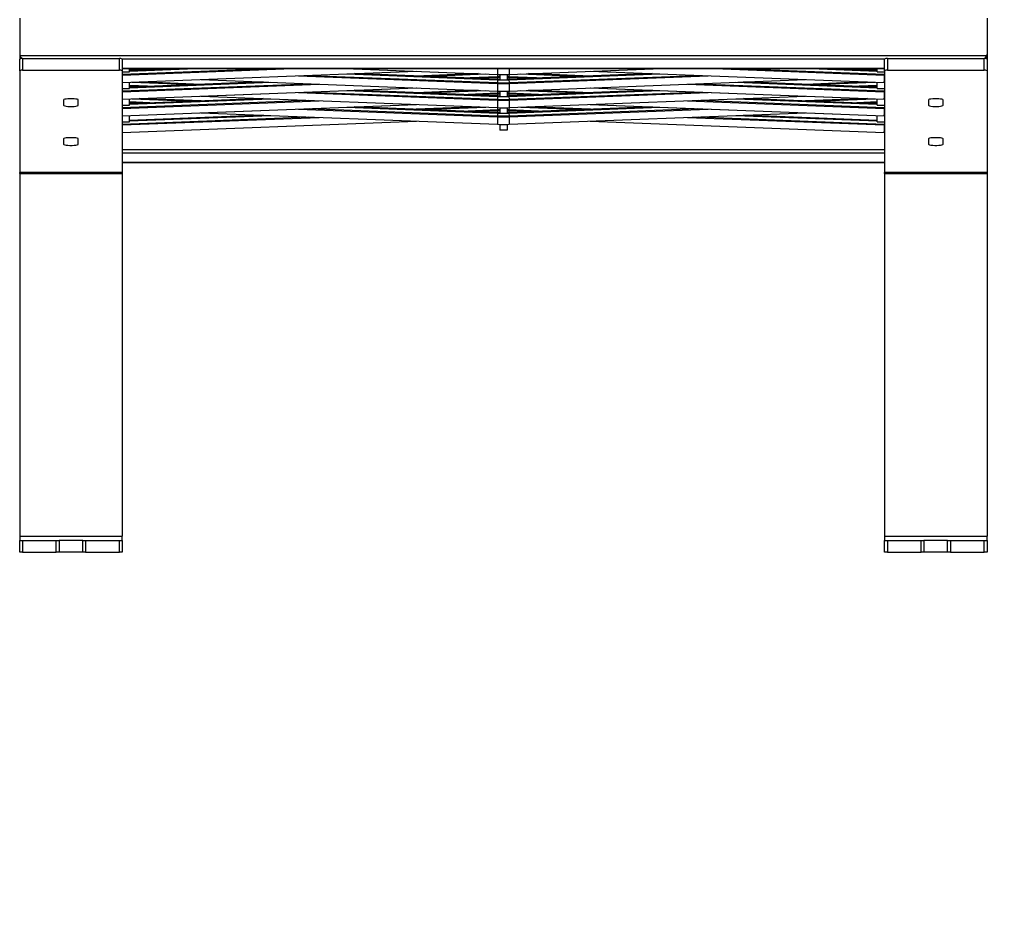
# Model space of a CAD drawing. Header units: millimetres. Extents: x 15 to 4185, y 60 to 2955.
# Tile 3 of 13: x 832 to 1504, y 1456 to 2077. Entities that reach past the tile are written whole.
import ezdxf

# ---------------------------------------------------------------- set-up
doc = ezdxf.new("R2010")
doc.units = ezdxf.units.MM
doc.header["$LTSCALE"] = 10
doc.layers.add('FORMAT', color=7, linetype='Continuous')
doc.styles.add('SLDTEXTSTYLE0', font='TXT', dxfattribs={"width": 0.605})

msp = doc.modelspace()

# ---------------------------------------------------------------- linework, layer by layer
at = {"color": 7, "linetype": 'Continuous', "lineweight": 25}
for p, q in [((831.951044, 2077.662502), (831.951044, 2052.073999)), ((831.951044, 2076.678329), (831.951044, 2053.058172)), ((1491.951044, 2077.662502), (1491.951044, 2052.073999)), ((1491.951044, 2076.678329), (1491.951044, 2053.058172)), ((831.951044, 2052.073999), (831.951044, 2049.751234)), ((1491.951044, 2052.073999), (831.951044, 2052.073999)), ((831.951044, 2041.877849), (831.951044, 2049.751234)), ((833.951044, 2050.105653), (833.951044, 2042.232267)), ((833.951044, 2050.105653), (899.951044, 2050.105653)), ((899.951044, 2042.232267), (899.951044, 2050.105653)), ((901.951044, 2049.751234), (901.951044, 2041.877849)), ((1421.951044, 2049.751234), (901.951044, 2049.751234)), ((1421.951044, 2041.877849), (1421.951044, 2049.751234)), ((1423.951044, 2050.105653), (1423.951044, 2042.232267)), ((1423.951044, 2050.105653), (1489.951044, 2050.105653)), ((1489.951044, 2042.232267), (1489.951044, 2050.105653)), ((1491.951044, 2052.073999), (1491.951044, 2049.751234)), ((1491.951044, 2049.751234), (1491.951044, 2041.877849)), ((1421.951044, 2043.371697), (901.951044, 2043.371697)), ((901.951044, 2043.340043), (1421.951044, 2043.340043)), ((901.951044, 2038.848492), (1018.107022, 2043.340043)), ((901.951044, 2039.429184), (1003.089766, 2043.340043)), ((942.048284, 2043.340043), (906.951044, 2041.982893)), ((906.951044, 2041.082653), (906.951044, 2043.340043)), ((906.951044, 2041.590871), (952.186367, 2043.340043)), ((906.951044, 2042.826183), (917.855195, 2042.404538)), ((908.679363, 2043.340043), (925.363823, 2042.694884)), ((1054.060496, 2043.340043), (1158.025063, 2039.319913)), ((1054.356857, 2043.340043), (1158.025063, 2039.331373)), ((1158.025063, 2043.340043), (1158.025063, 2039.319913)), ((1165.990681, 2039.335768), (1269.545232, 2043.340043)), ((1165.994715, 2039.324464), (1269.841592, 2043.340043)), ((1165.994715, 2043.340043), (1165.994715, 2039.324464)), ((1305.795067, 2043.340043), (1421.833356, 2038.853043)), ((1320.812322, 2043.340043), (1421.872585, 2039.432217)), ((1371.715721, 2043.340043), (1416.951044, 2041.590871)), ((1416.951044, 2041.982893), (1381.853805, 2043.340043)), ((1398.538265, 2042.694884), (1415.222726, 2043.340043)), ((1406.046893, 2042.404538), (1416.951044, 2042.826183)), ((1416.951044, 2041.082653), (1416.951044, 2043.340043)), ((831.951044, 2041.877849), (831.951044, 1972.431192)), ((833.951044, 2042.232267), (899.951044, 2042.232267)), ((901.951044, 2041.877849), (901.951044, 1972.431192)), ((901.951044, 2033.70942), (1102.6827, 2041.471366)), ((901.951044, 2041.082653), (906.951044, 2041.082653)), ((955.736384, 2035.800666), (1158.025063, 2027.978513)), ((1022.187145, 2038.370202), (1158.025063, 2033.117585)), ((1029.695773, 2038.660548), (1158.025063, 2033.698276)), ((1055.147472, 2039.644721), (1158.025063, 2035.666623)), ((1158.025063, 2036.058645), (1060.364694, 2039.835002)), ((1144.704345, 2039.835002), (1102.53452, 2038.204368)), ((1107.603562, 2038.008357), (1149.921568, 2039.644721)), ((1133.055261, 2037.024184), (1158.025063, 2037.989723)), ((1140.563889, 2036.733838), (1158.025063, 2037.409031)), ((1158.025063, 2039.319913), (1158.025063, 2039.312082)), ((1158.025063, 2039.319913), (1158.025063, 2037.989723)), ((1158.025063, 2037.989723), (1158.025063, 2037.409031)), ((1158.025063, 2037.409031), (1158.025063, 2036.070104)), ((1158.025063, 2036.058736), (1158.025063, 2036.077935)), ((1158.025063, 2036.058736), (1158.025063, 2035.666623)), ((1158.025063, 2035.666623), (1158.025063, 2033.698276)), ((1159.451044, 2039.275464), (1159.451044, 2035.411953)), ((1164.451044, 2039.275464), (1164.451044, 2035.411953)), ((1165.759337, 2037.413582), (1183.3382, 2036.733838)), ((1165.759337, 2037.413582), (1165.759337, 2036.065554)), ((1263.537394, 2039.835002), (1165.76337, 2036.05425)), ((1165.798567, 2035.663589), (1268.754616, 2039.644721)), ((1165.904781, 2039.320974), (1165.798567, 2037.992757)), ((1165.798567, 2037.992757), (1190.846827, 2037.024184)), ((1165.798567, 2035.663589), (1165.955485, 2033.70131)), ((1165.955485, 2033.70131), (1294.206316, 2038.660548)), ((1165.994715, 2033.122136), (1301.714943, 2038.370202)), ((1165.994715, 2027.983064), (1368.165705, 2035.800666)), ((1173.980521, 2039.644721), (1216.298527, 2038.008357)), ((1221.367569, 2038.204368), (1179.197743, 2039.835002)), ((1221.219388, 2041.471366), (1421.833356, 2033.713971)), ((1416.951044, 2041.082653), (1421.951044, 2041.082653)), ((1421.833356, 2038.853043), (1421.833356, 2033.713971)), ((1421.951044, 2040.413357), (1421.872585, 2039.432217)), ((1421.951044, 2041.877849), (1421.951044, 1972.431192)), ((1423.951044, 2042.232267), (1489.951044, 2042.232267)), ((1491.951044, 2041.877849), (1491.951044, 1972.431192)), ((901.951044, 2028.087784), (1028.723312, 2032.989848)), ((901.951044, 2027.507092), (1036.231939, 2032.699502)), ((901.951044, 2022.37948), (1102.386339, 2030.129966)), ((901.951044, 2022.36802), (1102.6827, 2030.129966)), ((901.951044, 2029.741253), (906.951044, 2029.741253)), ((998.05439, 2034.164302), (906.951044, 2030.641493)), ((906.951044, 2030.249471), (1003.271612, 2033.974021)), ((906.951044, 2029.741253), (906.951044, 2033.914222)), ((906.951044, 2032.065474), (925.363823, 2031.353484)), ((906.951044, 2031.484783), (917.855195, 2031.063138)), ((908.497517, 2033.974021), (950.815523, 2032.337657)), ((955.884564, 2032.533668), (913.714739, 2034.164302)), ((1158.025063, 2033.698276), (1158.025063, 2033.117585)), ((1158.025063, 2033.117585), (1158.025063, 2027.978513)), ((1164.451044, 2035.411953), (1159.451044, 2035.411953)), ((1165.994715, 2033.122136), (1165.994715, 2027.983064)), ((1221.219388, 2030.129966), (1421.833356, 2022.372571)), ((1221.515749, 2030.129966), (1421.837389, 2022.383875)), ((1287.670149, 2032.699502), (1421.833356, 2027.511643)), ((1295.178777, 2032.989848), (1421.872585, 2028.090817)), ((1320.630477, 2033.974021), (1416.951044, 2030.249471)), ((1416.951044, 2030.641493), (1325.847699, 2034.164302)), ((1410.18735, 2034.164302), (1368.017524, 2032.533668)), ((1373.086566, 2032.337657), (1415.404572, 2033.974021)), ((1398.538265, 2031.353484), (1416.951044, 2032.065474)), ((1406.046893, 2031.063138), (1416.951044, 2031.484783)), ((1416.951044, 2029.741253), (1416.951044, 2033.914222)), ((1416.951044, 2029.741253), (1421.951044, 2029.741253)), ((1421.872585, 2034.115936), (1421.951044, 2035.097076)), ((1421.951044, 2029.071957), (1421.872585, 2028.090817)), ((998.05439, 2022.822902), (906.951044, 2019.300093)), ((906.951044, 2018.908071), (1003.271612, 2022.632621)), ((906.951044, 2018.399853), (906.951044, 2022.572822)), ((908.497517, 2022.632621), (950.815523, 2020.996257)), ((955.884564, 2021.192268), (913.566558, 2022.828632)), ((955.736384, 2024.459266), (1158.025063, 2016.637113)), ((955.884564, 2024.464996), (1158.025063, 2016.648573)), ((1022.187145, 2027.028802), (1158.025063, 2021.776185)), ((1029.695773, 2027.319148), (1158.025063, 2022.356876)), ((1055.147472, 2028.303321), (1158.025063, 2024.325223)), ((1158.025063, 2024.717245), (1060.216514, 2028.499332)), ((1144.704345, 2028.493602), (1102.53452, 2026.862968)), ((1107.603562, 2026.666957), (1149.921568, 2028.303321)), ((1133.055261, 2025.682784), (1158.025063, 2026.648323)), ((1140.563889, 2025.392438), (1158.025063, 2026.067631)), ((1158.025063, 2027.978513), (1158.025063, 2027.970682)), ((1158.025063, 2027.978513), (1158.025063, 2026.648323)), ((1158.025063, 2026.648323), (1158.025063, 2026.067631)), ((1158.025063, 2026.067631), (1158.025063, 2024.728705)), ((1158.025063, 2024.717336), (1158.025063, 2024.736535)), ((1158.025063, 2024.717336), (1158.025063, 2024.325223)), ((1158.025063, 2024.325223), (1158.025063, 2022.356876)), ((1158.025063, 2022.356876), (1158.025063, 2021.776185)), ((1159.451044, 2027.934064), (1159.451044, 2024.070553)), ((1164.451044, 2024.070553), (1159.451044, 2024.070553)), ((1164.451044, 2027.934064), (1164.451044, 2024.070553)), ((1165.759337, 2026.072182), (1183.3382, 2025.392438)), ((1165.759337, 2026.072182), (1165.759337, 2024.724154)), ((1263.685575, 2028.499332), (1165.76337, 2024.71285)), ((1165.798567, 2024.322189), (1268.754616, 2028.303321)), ((1165.904781, 2027.979574), (1165.798567, 2026.651357)), ((1165.798567, 2026.651357), (1190.846827, 2025.682784)), ((1165.798567, 2024.322189), (1165.955485, 2022.35991)), ((1165.955485, 2022.35991), (1294.206316, 2027.319148)), ((1165.990681, 2016.652968), (1368.017524, 2024.464996)), ((1165.994715, 2021.780736), (1301.714943, 2027.028802)), ((1165.994715, 2016.641664), (1368.165705, 2024.459266)), ((1173.980521, 2028.303321), (1216.298527, 2026.666957)), ((1221.367569, 2026.862968), (1179.197743, 2028.493602)), ((1320.630477, 2022.632621), (1416.951044, 2018.908071)), ((1416.951044, 2019.300093), (1325.847699, 2022.822902)), ((1410.33553, 2022.828632), (1368.017524, 2021.192268)), ((1373.086566, 2020.996257), (1415.404572, 2022.632621)), ((1416.951044, 2018.399853), (1416.951044, 2022.572822)), ((1421.833356, 2027.511643), (1421.833356, 2022.372571)), ((1421.872585, 2022.774536), (1421.951044, 2023.755676)), ((861.951044, 2021.853189), (861.951044, 2018.309002)), ((871.951044, 2018.309002), (871.951044, 2021.853189)), ((901.951044, 2016.746384), (1028.723312, 2021.648448)), ((901.951044, 2016.165692), (1036.231939, 2021.358102)), ((901.951044, 2011.03808), (1102.386339, 2018.788566)), ((901.951044, 2011.026621), (1102.6827, 2018.788566)), ((901.951044, 2018.399853), (906.951044, 2018.399853)), ((906.951044, 2020.724074), (925.363823, 2020.012084)), ((906.951044, 2020.143383), (917.855195, 2019.721738)), ((1022.187145, 2015.687402), (1158.025063, 2010.434785)), ((1029.695773, 2015.977748), (1158.025063, 2011.015476)), ((1055.147472, 2016.961921), (1158.025063, 2012.983823)), ((1158.025063, 2013.375845), (1060.216514, 2017.157932)), ((1144.852526, 2017.157932), (1102.53452, 2015.521568)), ((1107.603562, 2015.325557), (1149.921568, 2016.961921)), ((1158.025063, 2021.776185), (1158.025063, 2016.637113)), ((1158.025063, 2016.637113), (1158.025063, 2016.629283)), ((1158.025063, 2016.637113), (1158.025063, 2015.306923)), ((1159.451044, 2016.592664), (1159.451044, 2012.729153)), ((1164.451044, 2016.592664), (1164.451044, 2012.729153)), ((1263.685575, 2017.157932), (1165.76337, 2013.37145)), ((1165.798567, 2012.980789), (1268.754616, 2016.961921)), ((1165.904781, 2016.638174), (1165.798567, 2015.309957)), ((1165.955485, 2011.01851), (1294.206316, 2015.977748)), ((1165.994715, 2021.780736), (1165.994715, 2016.641664)), ((1165.994715, 2010.439336), (1301.714943, 2015.687402)), ((1173.980521, 2016.961921), (1216.298527, 2015.325557)), ((1221.367569, 2015.521568), (1179.049563, 2017.157932)), ((1221.219388, 2018.788566), (1421.833356, 2011.031171)), ((1221.515749, 2018.788566), (1421.837389, 2011.042475)), ((1287.670149, 2021.358102), (1421.833356, 2016.170243)), ((1295.178777, 2021.648448), (1421.872585, 2016.749418)), ((1398.538265, 2020.012084), (1416.951044, 2020.724074)), ((1406.046893, 2019.721738), (1416.951044, 2020.143383)), ((1416.951044, 2018.399853), (1421.951044, 2018.399853)), ((1421.833356, 2016.170243), (1421.833356, 2011.031171)), ((1421.951044, 2017.730557), (1421.872585, 2016.749418)), ((1451.951044, 2021.853189), (1451.951044, 2018.309002)), ((1461.951044, 2018.309002), (1461.951044, 2021.853189)), ((901.951044, 2005.404984), (1028.723312, 2010.307048)), ((901.951044, 2004.824292), (1036.231939, 2010.016702)), ((998.20257, 2011.487232), (906.951044, 2007.958694)), ((906.951044, 2007.566671), (1003.271612, 2011.291221)), ((906.951044, 2007.058453), (906.951044, 2011.231422)), ((955.736384, 2013.117866), (1158.025063, 2005.295713)), ((955.884564, 2013.123596), (1158.025063, 2005.307173)), ((1133.055261, 2014.341384), (1158.025063, 2015.306923)), ((1140.563889, 2014.051038), (1158.025063, 2014.726232)), ((1158.025063, 2015.306923), (1158.025063, 2014.726232)), ((1158.025063, 2014.726232), (1158.025063, 2013.387305)), ((1158.025063, 2013.375936), (1158.025063, 2013.395135)), ((1158.025063, 2013.375936), (1158.025063, 2012.983823)), ((1158.025063, 2012.983823), (1158.025063, 2011.015476)), ((1158.025063, 2011.015476), (1158.025063, 2010.434785)), ((1158.025063, 2010.434785), (1158.025063, 2005.295713)), ((1164.451044, 2012.729153), (1159.451044, 2012.729153)), ((1165.759337, 2014.730782), (1183.3382, 2014.051038)), ((1165.759337, 2014.730782), (1165.759337, 2013.382754)), ((1165.798567, 2015.309957), (1190.846827, 2014.341384)), ((1165.798567, 2012.980789), (1165.955485, 2011.01851)), ((1165.990681, 2005.311568), (1368.017524, 2013.123596)), ((1165.994715, 2005.300264), (1368.165705, 2013.117866)), ((1165.994715, 2010.439336), (1165.994715, 2005.300264)), ((1287.670149, 2010.016702), (1421.833356, 2004.828843)), ((1295.178777, 2010.307048), (1421.872585, 2005.408018)), ((1320.630477, 2011.291221), (1416.951044, 2007.566671)), ((1416.951044, 2007.958694), (1325.699518, 2011.487232)), ((1416.951044, 2007.058453), (1416.951044, 2011.231422)), ((1421.872585, 2011.433136), (1421.951044, 2012.414276)), ((901.951044, 1999.685221), (1102.6827, 2007.447166)), ((901.951044, 2007.058453), (906.951044, 2007.058453)), ((1158.025063, 2005.295713), (1158.025063, 2005.287883)), ((1159.451044, 2005.251264), (1159.451044, 2001.210543)), ((1164.451044, 2005.251264), (1164.451044, 2001.210543)), ((1221.219388, 2007.447166), (1421.833356, 1999.689771)), ((1416.951044, 2007.058453), (1421.951044, 2007.058453)), ((1421.833356, 2004.828843), (1421.833356, 1999.689771)), ((1421.951044, 2006.389157), (1421.872585, 2005.408018)), ((861.951044, 1995.271783), (861.951044, 1991.727596)), ((871.951044, 1991.727596), (871.951044, 1995.271783)), ((1164.451044, 2001.210543), (1159.451044, 2001.210543)), ((1421.872585, 2000.091736), (1421.951044, 2001.072876)), ((1451.951044, 1995.271783), (1451.951044, 1991.727596)), ((1461.951044, 1991.727596), (1461.951044, 1995.271783)), ((1421.951044, 1987.924206), (901.951044, 1987.924206)), ((1421.951044, 1985.601441), (901.951044, 1985.601441)), ((1421.951044, 1979.221903), (901.951044, 1979.221903)), ((901.951044, 1979.190249), (1421.951044, 1979.190249)), ((901.951044, 1972.431192), (831.951044, 1972.431192)), ((831.951044, 1971.748159), (831.951044, 1972.431192)), ((831.951044, 1971.748159), (901.951044, 1971.748159)), ((831.951044, 1971.748159), (831.951044, 1970.529316)), ((831.951044, 1970.529316), (831.951044, 1724.067526)), ((901.951044, 1972.431192), (901.951044, 1971.748159)), ((901.951044, 1971.748159), (901.951044, 1970.529316)), ((901.951044, 1970.529316), (901.951044, 1724.067526)), ((1491.951044, 1972.431192), (1421.951044, 1972.431192)), ((1421.951044, 1971.748159), (1421.951044, 1972.431192)), ((1421.951044, 1971.748159), (1491.951044, 1971.748159)), ((1421.951044, 1971.748159), (1421.951044, 1970.529316)), ((1421.951044, 1970.529316), (1421.951044, 1724.067526)), ((1491.951044, 1972.431192), (1491.951044, 1971.748159)), ((1491.951044, 1971.748159), (1491.951044, 1970.529316)), ((1491.951044, 1970.529316), (1491.951044, 1724.067526)), ((831.951044, 1724.067526), (901.951044, 1724.067526)), ((831.951044, 1724.067526), (831.951044, 1721.232267)), ((831.951044, 1713.232267), (831.951044, 1721.232267)), ((831.951044, 1721.232267), (833.951044, 1721.232267)), ((833.951044, 1721.232267), (833.951044, 1713.232267)), ((833.951044, 1721.232267), (856.951044, 1721.232267)), ((856.951044, 1713.232267), (856.951044, 1721.232267)), ((856.951044, 1721.232267), (858.951044, 1721.232267)), ((858.951044, 1721.232267), (858.951044, 1713.232267)), ((874.951044, 1721.232267), (858.951044, 1721.232267)), ((874.951044, 1713.232267), (874.951044, 1721.232267)), ((874.951044, 1721.232267), (876.951044, 1721.232267)), ((876.951044, 1721.232267), (876.951044, 1713.232267)), ((876.951044, 1721.232267), (899.951044, 1721.232267)), ((899.951044, 1713.232267), (899.951044, 1721.232267)), ((899.951044, 1721.232267), (901.951044, 1721.232267)), ((901.951044, 1721.232267), (901.951044, 1724.067526)), ((901.951044, 1721.232267), (901.951044, 1713.232267)), ((1421.951044, 1724.067526), (1491.951044, 1724.067526)), ((1421.951044, 1724.067526), (1421.951044, 1721.232267)), ((1421.951044, 1713.232267), (1421.951044, 1721.232267)), ((1421.951044, 1721.232267), (1423.951044, 1721.232267)), ((1423.951044, 1721.232267), (1423.951044, 1713.232267)), ((1423.951044, 1721.232267), (1446.951044, 1721.232267)), ((1446.951044, 1713.232267), (1446.951044, 1721.232267)), ((1446.951044, 1721.232267), (1448.951044, 1721.232267)), ((1448.951044, 1721.232267), (1448.951044, 1713.232267)), ((1464.951044, 1721.232267), (1448.951044, 1721.232267)), ((1464.951044, 1713.232267), (1464.951044, 1721.232267)), ((1464.951044, 1721.232267), (1466.951044, 1721.232267)), ((1466.951044, 1721.232267), (1466.951044, 1713.232267)), ((1466.951044, 1721.232267), (1489.951044, 1721.232267)), ((1489.951044, 1713.232267), (1489.951044, 1721.232267)), ((1489.951044, 1721.232267), (1491.951044, 1721.232267)), ((1491.951044, 1721.232267), (1491.951044, 1724.067526)), ((1491.951044, 1721.232267), (1491.951044, 1713.232267)), ((833.951044, 1713.232267), (831.951044, 1713.232267)), ((833.951044, 1713.232267), (856.951044, 1713.232267)), ((858.951044, 1713.232267), (856.951044, 1713.232267)), ((874.951044, 1713.232267), (858.951044, 1713.232267)), ((876.951044, 1713.232267), (874.951044, 1713.232267)), ((876.951044, 1713.232267), (899.951044, 1713.232267)), ((901.951044, 1713.232267), (899.951044, 1713.232267)), ((1423.951044, 1713.232267), (1421.951044, 1713.232267)), ((1423.951044, 1713.232267), (1446.951044, 1713.232267)), ((1448.951044, 1713.232267), (1446.951044, 1713.232267)), ((1464.951044, 1713.232267), (1448.951044, 1713.232267)), ((1466.951044, 1713.232267), (1464.951044, 1713.232267)), ((1466.951044, 1713.232267), (1489.951044, 1713.232267)), ((1491.951044, 1713.232267), (1489.951044, 1713.232267))]:
    msp.add_line(p, q, dxfattribs=at)
at = {"color": 7, "linetype": 'Continuous', "lineweight": 25, "flags": 128}
for points in [[(1158.025063, 2037.989723), (1158.99641, 2038.022964), (1159.451044, 2038.035295)], [(1158.025063, 2037.409031), (1158.991501, 2037.442296), (1159.451044, 2037.454835)], [(1158.025063, 2036.070104), (1158.991501, 2036.03684), (1159.451044, 2036.024301)], [(1158.025063, 2035.666623), (1158.99641, 2035.633382), (1159.451044, 2035.621051)], [(1164.451044, 2038.035295), (1164.827193, 2038.025239), (1165.798567, 2037.992757)], [(1164.451044, 2037.454835), (1164.792859, 2037.44571), (1165.759337, 2037.413582)], [(1164.451044, 2036.024301), (1164.792859, 2036.033426), (1165.759337, 2036.065554)], [(1164.451044, 2035.621051), (1164.827193, 2035.631106), (1165.798567, 2035.663589)], [(1165.759337, 2036.065554), (1165.760091, 2036.073413), (1165.762323, 2036.062119), (1165.763362, 2036.054313)], [(1165.994715, 2039.324464), (1165.993961, 2039.316604), (1165.992251, 2039.324367)], [(1421.833356, 2033.713971), (1421.834109, 2033.706111), (1421.836342, 2033.717406), (1421.839967, 2033.747421), (1421.844846, 2033.795003), (1421.85079, 2033.858323), (1421.857573, 2033.934948), (1421.864932, 2034.021933), (1421.872585, 2034.115936)], [(871.951044, 2021.853189), (871.748509, 2022.102818), (871.157312, 2022.332222), (870.225348, 2022.522819), (869.028119, 2022.659166), (867.662618, 2022.730218), (866.23947, 2022.730218), (864.873969, 2022.659166), (863.676741, 2022.522819), (862.744777, 2022.332222), (862.153579, 2022.102818), (861.951044, 2021.853189)], [(1158.025063, 2026.648323), (1158.99641, 2026.681564), (1159.451044, 2026.693895)], [(1158.025063, 2026.067631), (1158.991501, 2026.100896), (1159.451044, 2026.113435)], [(1158.025063, 2024.728705), (1158.991501, 2024.69544), (1159.451044, 2024.682901)], [(1158.025063, 2024.325223), (1158.99641, 2024.291982), (1159.451044, 2024.279651)], [(1164.451044, 2026.693895), (1164.827193, 2026.683839), (1165.798567, 2026.651357)], [(1164.451044, 2026.113435), (1164.792859, 2026.10431), (1165.759337, 2026.072182)], [(1164.451044, 2024.682901), (1164.792859, 2024.692026), (1165.759337, 2024.724154)], [(1164.451044, 2024.279651), (1164.827193, 2024.289706), (1165.798567, 2024.322189)], [(1165.759337, 2024.724154), (1165.760091, 2024.732013), (1165.762323, 2024.720719), (1165.763362, 2024.712913)], [(1165.994715, 2027.983064), (1165.993961, 2027.975204), (1165.992251, 2027.982967)], [(1421.833356, 2022.372571), (1421.834109, 2022.364712), (1421.836342, 2022.376006), (1421.839967, 2022.406021), (1421.844846, 2022.453603), (1421.85079, 2022.516923), (1421.857573, 2022.593548), (1421.864932, 2022.680533), (1421.872585, 2022.774536)], [(1461.951044, 2021.853189), (1461.748509, 2022.102818), (1461.157312, 2022.332222), (1460.225348, 2022.522819), (1459.028119, 2022.659166), (1457.662618, 2022.730218), (1456.23947, 2022.730218), (1454.873969, 2022.659166), (1453.676741, 2022.522819), (1452.744777, 2022.332222), (1452.153579, 2022.102818), (1451.951044, 2021.853189)], [(861.951044, 2018.309002), (862.153579, 2018.059374), (862.744777, 2017.829969), (863.676741, 2017.639372), (864.873969, 2017.503025), (866.23947, 2017.431974), (867.662618, 2017.431974), (869.028119, 2017.503025), (870.225348, 2017.639372), (871.157312, 2017.829969), (871.748509, 2018.059374), (871.951044, 2018.309002)], [(1165.994715, 2016.641664), (1165.993961, 2016.633804), (1165.992251, 2016.641567)], [(1451.951044, 2018.309002), (1452.153579, 2018.059374), (1452.744777, 2017.829969), (1453.676741, 2017.639372), (1454.873969, 2017.503025), (1456.23947, 2017.431974), (1457.662618, 2017.431974), (1459.028119, 2017.503025), (1460.225348, 2017.639372), (1461.157312, 2017.829969), (1461.748509, 2018.059374), (1461.951044, 2018.309002)], [(1158.025063, 2015.306923), (1158.99641, 2015.340164), (1159.451044, 2015.352495)], [(1158.025063, 2014.726232), (1158.991501, 2014.759496), (1159.451044, 2014.772035)], [(1158.025063, 2013.387305), (1158.991501, 2013.35404), (1159.451044, 2013.341501)], [(1158.025063, 2012.983823), (1158.99641, 2012.950582), (1159.451044, 2012.938251)], [(1164.451044, 2015.352495), (1164.827193, 2015.342439), (1165.798567, 2015.309957)], [(1164.451044, 2014.772035), (1164.792859, 2014.76291), (1165.759337, 2014.730782)], [(1164.451044, 2013.341501), (1164.792859, 2013.350626), (1165.759337, 2013.382754)], [(1164.451044, 2012.938251), (1164.827193, 2012.948306), (1165.798567, 2012.980789)], [(1165.759337, 2013.382754), (1165.760091, 2013.390613), (1165.762323, 2013.379319), (1165.763362, 2013.371513)], [(1421.833356, 2011.031171), (1421.834109, 2011.023312), (1421.836342, 2011.034606), (1421.839967, 2011.064621), (1421.844846, 2011.112203), (1421.85079, 2011.175523), (1421.857573, 2011.252148), (1421.864932, 2011.339133), (1421.872585, 2011.433136)], [(1165.994715, 2005.300264), (1165.993961, 2005.292404), (1165.992251, 2005.300167)], [(871.951044, 1995.271783), (871.748509, 1995.521411), (871.157312, 1995.750816), (870.225348, 1995.941413), (869.028119, 1996.07776), (867.662618, 1996.148811), (866.23947, 1996.148811), (864.873969, 1996.07776), (863.676741, 1995.941413), (862.744777, 1995.750816), (862.153579, 1995.521411), (861.951044, 1995.271783)], [(1421.833356, 1999.689771), (1421.834109, 1999.681912), (1421.836342, 1999.693206), (1421.839967, 1999.723221), (1421.844846, 1999.770803), (1421.85079, 1999.834123), (1421.857573, 1999.910748), (1421.864932, 1999.997733), (1421.872585, 2000.091736)], [(1461.951044, 1995.271783), (1461.748509, 1995.521411), (1461.157312, 1995.750816), (1460.225348, 1995.941413), (1459.028119, 1996.07776), (1457.662618, 1996.148811), (1456.23947, 1996.148811), (1454.873969, 1996.07776), (1453.676741, 1995.941413), (1452.744777, 1995.750816), (1452.153579, 1995.521411), (1451.951044, 1995.271783)], [(861.951044, 1991.727596), (862.153579, 1991.477967), (862.744777, 1991.248563), (863.676741, 1991.057966), (864.873969, 1990.921619), (866.23947, 1990.850568), (867.662618, 1990.850568), (869.028119, 1990.921619), (870.225348, 1991.057966), (871.157312, 1991.248563), (871.748509, 1991.477967), (871.951044, 1991.727596)], [(1451.951044, 1991.727596), (1452.153579, 1991.477967), (1452.744777, 1991.248563), (1453.676741, 1991.057966), (1454.873969, 1990.921619), (1456.23947, 1990.850568), (1457.662618, 1990.850568), (1459.028119, 1990.921619), (1460.225348, 1991.057966), (1461.157312, 1991.248563), (1461.748509, 1991.477967), (1461.951044, 1991.727596)]]:
    msp.add_lwpolyline(points, dxfattribs=at)
at = {"color": 7, "linetype": 'Continuous', "lineweight": 25}
for centre, radius, start, end in [((833.466746, 2047.018318), 3.125089, 81.084882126, 119.013168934), ((900.435343, 2047.018318), 3.125089, 60.986831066, 98.915117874), ((1423.466746, 2047.018318), 3.125089, 81.084882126, 119.013168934), ((1490.435343, 2047.018318), 3.125089, 60.986831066, 98.915117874), ((833.466746, 2039.144932), 3.125089, 81.084882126, 119.013168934), ((900.435343, 2039.144932), 3.125089, 60.986831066, 98.915117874), ((1161.951044, 2142.374799), 103.129641, 267.81831386, 272.247119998), ((1181.056433, 2036.668371), 15.315237, 175.0391498, 177.210991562), ((1153.618209, 2034.763085), 12.2136, 4.228232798, 6.068682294), ((1437.130452, 2038.107832), 15.315237, 175.0391498, 177.210991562), ((1423.466746, 2039.144932), 3.125089, 81.084882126, 119.013168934), ((1490.435343, 2039.144932), 3.125089, 60.986831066, 98.915117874), ((1161.951044, 2136.245141), 102.62199, 267.807516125, 272.236322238), ((1161.951044, 2136.17247), 103.129641, 267.81831386, 272.247119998), ((1150.697619, 2032.376925), 15.315237, 2.789008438, 4.9608502), ((1161.951044, 2131.033399), 103.129641, 267.81831386, 272.247119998), ((1161.951044, 2124.903741), 102.62199, 267.807516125, 272.236322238), ((1181.056433, 2025.326971), 15.315237, 175.0391498, 177.210991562), ((1153.618209, 2023.421685), 12.2136, 4.228232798, 6.068682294), ((1150.697619, 2021.035525), 15.315237, 2.789008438, 4.9608502), ((1437.130452, 2026.766432), 15.315237, 175.0391498, 177.210991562), ((1161.951044, 2124.83107), 103.129641, 267.81831386, 272.247119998), ((1161.951044, 2119.691999), 103.129641, 267.81831386, 272.247119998), ((1437.130452, 2015.425032), 15.315237, 175.0391498, 177.210991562), ((1161.951044, 2113.562341), 102.62199, 267.807516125, 272.236322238), ((1161.951044, 2113.489671), 103.129641, 267.81831386, 272.247119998), ((1181.056433, 2013.985571), 15.315237, 175.0391498, 177.210991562), ((1153.618209, 2012.080285), 12.2136, 4.228232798, 6.068682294), ((1150.697619, 2009.694125), 15.315237, 2.789008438, 4.9608502), ((1161.951044, 2108.350599), 103.129641, 267.81831386, 272.247119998), ((1437.130452, 2004.083632), 15.315237, 175.0391498, 177.210991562)]:
    msp.add_arc(centre, radius, start, end, dxfattribs=at)
for centre, major_axis, ratio, start_param, end_param in [((834.951044, 2052.754385), (2.328217, -2.097749), 0.9018863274, 3.8239750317, 5.0293086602), ((835.451044, 2051.71958), (3.488429, -0.513168), 0.554130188, 3.222928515, 4.3401144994), ((1488.451044, 2051.71958), (3.488429, 0.513168), 0.554130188, 5.0846634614, 6.2018494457), ((1488.951044, 2052.754385), (2.328217, 2.097749), 0.9018863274, 4.3954693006, 5.6008029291)]:
    msp.add_ellipse(centre, major_axis=major_axis, ratio=ratio, start_param=start_param, end_param=end_param, dxfattribs=at)

# ---------------------------------------------------------------- texts
at = {"layer": 'FORMAT', "insert": (1104.180178, 1107.124571), "char_height": 224.8958333, "attachment_point": 1, "rotation": 30, "style": 'SLDTEXTSTYLE0'}
msp.add_mtext('COMMERCIAL', dxfattribs=at)

doc.saveas('drawing.dxf')
